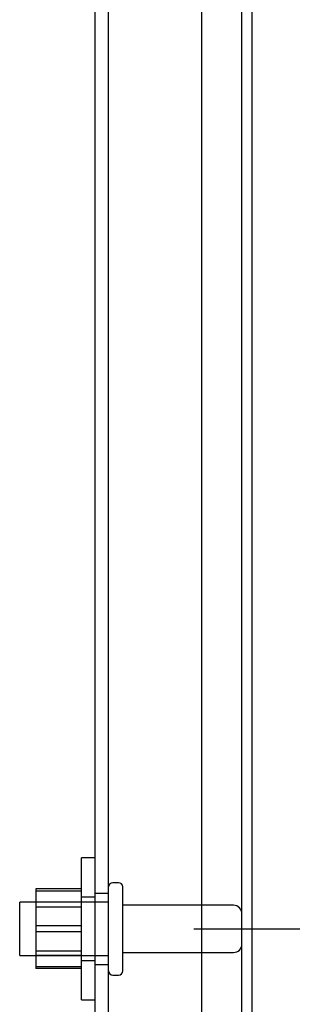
# Model space of a CAD drawing. Header units: inches. Extents: x 1 to 240, y -1 to 159.
# Tile 55 of 65: x 126.78 to 128.7, y 66.27 to 73.2. Entities that reach past the tile are written whole.
import ezdxf
from ezdxf.enums import TextEntityAlignment as Align
from ezdxf.lldxf.tags import DXFTag

# ---------------------------------------------------------------- set-up
doc = ezdxf.new("R2010")
doc.units = ezdxf.units.IN
doc.header["$MEASUREMENT"] = 0
for name, color, linetype in [('COM40679', 7, 'Continuous'), ('COM48573', 7, 'Continuous'), ('Default', 7, 'Continuous'), ('NTS166105', 7, 'Continuous'), ('STD26089', 7, 'Continuous'), ('WAF25059', 7, 'Continuous')]:
    doc.layers.add(name, color=color, linetype=linetype)
doc.styles.add('SEACAD_Times_New_Roman', font='times.ttf')
tags = doc.linetypes.add('HIDDEN2', pattern=[0.1875, 0.125, -0.0625]).pattern_tags.tags
tags[6:7] = [DXFTag(74, 4), DXFTag(75, 0), DXFTag(340, '0'), DXFTag(46, 0.0), DXFTag(50, 0.0), DXFTag(44, 0.0), DXFTag(45, 0.0)]
tags[4:5] = [DXFTag(74, 4), DXFTag(75, 0), DXFTag(340, '0'), DXFTag(46, 0.0), DXFTag(50, 0.0), DXFTag(44, 0.0), DXFTag(45, 0.0)]
doc.dimstyles.new('HAMMOND_(STH_-_240x160)', dxfattribs={"dimtxt": 1, "dimasz": 1.25, "dimexe": 0.5, "dimexo": 0.5, "dimgap": 0.25, "dimtad": 0, "dimtih": 1, "dimtoh": 1, "dimlfac": 0.125, "dimzin": 0, "dimdsep": 46, "dimtxsty": 'SEACAD_Times_New_Roman', "dimblk1": '_SE_FILLED', "dimblk2": '_SE_FILLED', "dimsah": 1, "dimcen": 0.5, "dimadec": 0, "dimazin": 0, "dimtfac": 0.8, "dimtofl": 0, "dimtmove": 0, "dimatfit": 3, "dimfxl": 1, "dimtolj": 1, "dimtzin": 0, "dimarcsym": 0})

# ---------------------------------------------------------------- blocks, each defined once
blk = doc.blocks.new('SE9')
at = {"layer": 'COM40679', "color": 7, "linetype": 'HIDDEN2'}
for p, q in [((127.3099, 65.9281), (127.3099, 98.9281)), ((127.4049, 65.9281), (127.4049, 98.9281)), ((128.0599, 65.9281), (128.0599, 98.9281)), ((127.4049, 67.0531), (127.3099, 67.0531)), ((127.3099, 66.5531), (127.4049, 66.5531))]:
    blk.add_line(p, q, dxfattribs=at)
at = {"layer": 'COM48573', "color": 7, "linetype": 'HIDDEN2'}
blk.add_line((128.3419, 64.5361), (128.3419, 100.3201), dxfattribs=at)
at = {"layer": 'COM48573', "color": 7, "linetype": 'Continuous'}
blk.add_line((128.4139, 64.5361), (128.4139, 100.3201), dxfattribs=at)
at = {"layer": 'NTS166105', "color": 7, "linetype": 'HIDDEN2'}
for p, q in [((126.8939, 67.084), (126.8939, 66.8252)), ((127.2139, 67.084), (126.8939, 67.084)), ((127.2139, 67.0683), (126.8939, 67.0683)), ((127.2139, 66.9906), (126.8939, 66.9906)), ((127.2139, 66.9567), (126.8939, 66.9567)), ((126.8939, 66.8252), (126.8939, 66.5374)), ((127.2139, 66.8252), (126.8939, 66.8252)), ((127.2139, 66.7832), (126.8939, 66.7832)), ((126.8939, 66.6494), (127.2139, 66.6494)), ((127.2139, 66.6156), (126.8939, 66.6156)), ((126.8939, 66.5374), (126.8939, 66.5244)), ((127.2139, 66.5374), (126.8939, 66.5374)), ((127.2139, 66.5244), (126.8939, 66.5244))]:
    blk.add_line(p, q, dxfattribs=at)
at = {"layer": 'STD26089', "color": 7, "linetype": 'HIDDEN2'}
for p, q in [((127.4749, 67.1281), (127.4349, 67.1281)), ((127.5049, 66.5081), (127.5049, 67.0981)), ((126.7799, 66.6156), (126.7799, 66.9906)), ((127.4049, 66.9906), (126.7799, 66.9906)), ((128.2819, 66.9691), (127.5049, 66.9691)), ((127.5049, 66.6371), (128.2819, 66.6371)), ((126.7799, 66.6156), (127.4049, 66.6156)), ((127.4349, 66.4781), (127.4749, 66.4781))]:
    blk.add_line(p, q, dxfattribs=at)
for centre, radius, start, end in [((127.4349, 67.0981), 0.03, 90, 180), ((127.4749, 67.0981), 0.03, 0, 90), ((128.2819, 66.9091), 0.06, 0, 90), ((128.2819, 66.6971), 0.06, 270, 0), ((127.4349, 66.5081), 0.03, 180, 270), ((127.4749, 66.5081), 0.03, 270, 0)]:
    blk.add_arc(centre, radius, start, end, dxfattribs=at)
at = {"layer": 'WAF25059', "color": 7, "linetype": 'HIDDEN2'}
for p, q in [((127.2139, 66.3031), (127.2139, 67.3031)), ((127.3099, 67.3031), (127.2139, 67.3031)), ((127.3099, 67.0256), (127.2139, 67.0256)), ((127.2139, 66.5806), (127.3099, 66.5806)), ((127.2139, 66.3031), (127.3099, 66.3031))]:
    blk.add_line(p, q, dxfattribs=at)
blk = doc.blocks.new('DMBLK2352')
at = {"layer": 'Default', "linetype": 'Continuous'}
for points in [[(132.3264, 68.0531), (131.9097, 68.0531), (132.1181, 66.8031)], [(132.3264, 63.2501), (132.1181, 64.5001), (131.9097, 63.2501)]]:
    blk.add_hatch(color=7, dxfattribs=at).paths.add_polyline_path(points)
at = {"layer": 'Default', "color": 7, "linetype": 'Continuous'}
for p, q in [((132.1181, 66.8031), (132.1181, 69.3031)), ((128.0049, 66.8031), (132.6181, 66.8031)), ((128.8059, 64.5001), (132.6181, 64.5001)), ((132.1181, 62.0001), (132.1181, 64.5001))]:
    blk.add_line(p, q, dxfattribs=at)
at = {"layer": 'Default', "color": 7, "linetype": 'Continuous', "style": 'SEACAD_Times_New_Roman'}
for s, p in [('I/S', (132.9301, 66.1516)), ('2.30', (129.5761, 66.1516))]:
    blk.add_text(s, height=1, dxfattribs=at).set_placement(p, align=Align.TOP_LEFT)
blk = doc.blocks.new('_SE_FILLED')
at = {"color": 0}
blk.add_line((0, 0), (-1, 0), dxfattribs=at)
blk.add_solid([(0, 0), (-1, -0.1665), (-1, 0.1665), (0, 0)], dxfattribs=at)
blk = doc.blocks.new('DMBLK2353')
at = {"layer": 'Default', "linetype": 'Continuous'}
for points in [[(132.3264, 81.1781), (132.1181, 82.4281), (131.9097, 81.1781)], [(132.3264, 68.0531), (131.9097, 68.0531), (132.1181, 66.8031)]]:
    blk.add_hatch(color=7, dxfattribs=at).paths.add_polyline_path(points)
at = {"layer": 'Default', "color": 7, "linetype": 'Continuous'}
for p, q in [((128.0049, 82.4281), (132.6181, 82.4281)), ((132.1181, 75.4656), (132.1181, 82.4281)), ((132.1181, 66.8031), (132.1181, 74.1156)), ((128.0049, 66.8031), (132.6181, 66.8031))]:
    blk.add_line(p, q, dxfattribs=at)
at = {"layer": 'Default', "color": 7, "linetype": 'Continuous', "style": 'SEACAD_Times_New_Roman'}
blk.add_text('15.63', height=1, dxfattribs=at).set_placement((130.4119, 75.1156), align=Align.TOP_LEFT)

msp = doc.modelspace()

# ---------------------------------------------------------------- block references
at = {"layer": 'Default'}
msp.add_blockref('SE9', (0, 0), dxfattribs=at)

# ---------------------------------------------------------------- dimensions: what is measured, and where the dimension line sits
at = {"layer": 'Default', "color": 7, "linetype": 'Continuous'}
for base, p1, p2, text, picture, middle, dimtype in [((132.1180562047, 66.8030898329), (127.5049344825, 66.8030898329), (127.5049344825, 82.4280898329), '\\A1;<>', 'DMBLK2353', (132.1180562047, 74.6155897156), 161), ((132.1181, 66.8031), (128.3059, 64.5001), (127.5049, 66.8031), '\\A1;<> I/S', 'DMBLK2352', (132.1181, 65.6516), 160)]:
    dim = msp.add_linear_dim(base=base, p1=p1, p2=p2, angle=90, text=text, dimstyle='HAMMOND_(STH_-_240x160)', override={"dimlfac": 1}, dxfattribs=at)
    dim.commit()
    dim.dimension.update_dxf_attribs({"geometry": picture, "text_midpoint": middle, "dimtype": dimtype})

doc.saveas('drawing.dxf')
